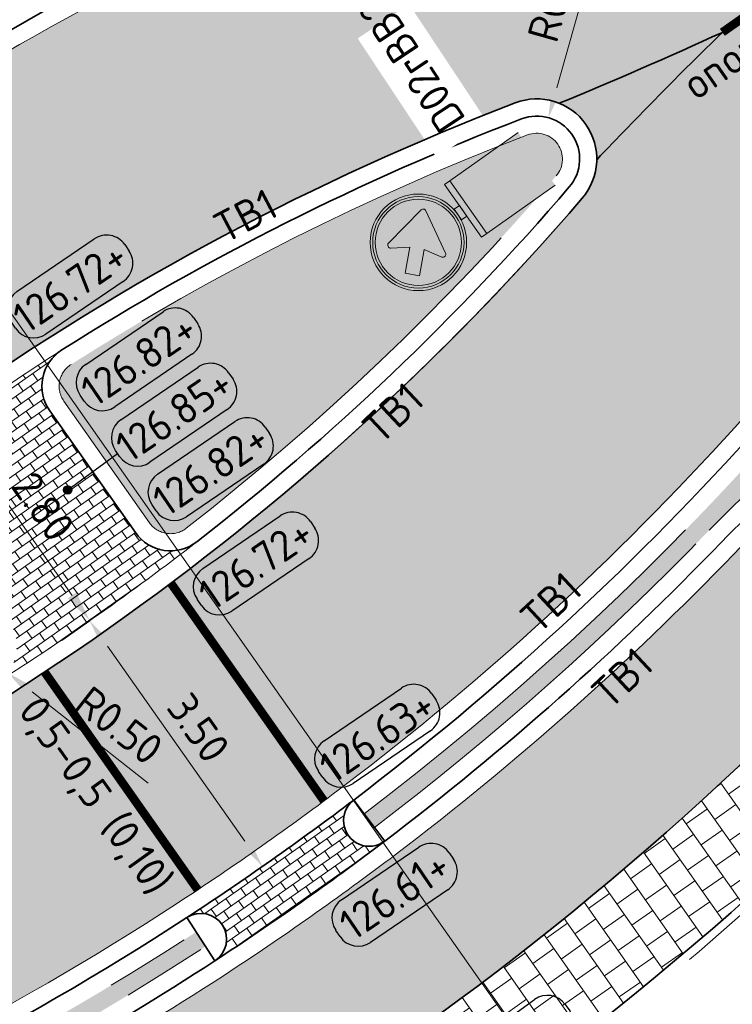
# Model space of a CAD drawing. Header units: metres. Extents: x 191748 to 192615, y 309710 to 310028.
# Tile 69 of 76: x 192250 to 192258, y 309852 to 309864. Entities that reach past the tile are written whole.
import ezdxf
from ezdxf.enums import TextEntityAlignment as Align

# ---------------------------------------------------------------- set-up
doc = ezdxf.new("R2010")
doc.units = ezdxf.units.M
for name, pattern in [('VH-OPSLUITBAND-SO', [10, 4, -2, 2, -2]), ('VH-OPSLUITBAND_100X200', [16, 8, -2, 4, -2]), ('VH-TROTTOIRBAND_180-200', [20, 10, -2, 2, -2, 2, -2]), ('VW-5050_STREEP', [1, 0.5, -0.5])]:
    doc.linetypes.add(name, pattern=pattern)
for name, color, linetype, lineweight in [('N-WE-RI-HWA_GOOT_LIJNGOOT-G', 150, 'Continuous', 35), ('N-WE-VH-KANTLAAG 2 STREKS-G', 170, 'Continuous', 18), ('N-WE-VH-KANTOPSLUITING_OPSLUITBAND_80X200 VOORKANT-G', 1, 'Continuous', 35), ('N-WE-VH-KANTOPSLUITING_OPSLUITBAND_80X200-G', 5, 'VH-OPSLUITBAND-SO', 18), ('N-WE-VH-KANTOPSLUITING_TEKST-T', 7, 'VH-OPSLUITBAND_100X200', 35), ('N-WE-VH-KANTOPSLUITING_TROTTOIRBAND_RWS VOORKANT-G', 2, 'Continuous', 35), ('N-WE-VH-KANTOPSLUITING_TROTTOIRBAND_RWS-G', 6, 'VH-TROTTOIRBAND_180-200', 18), ('N-WE-VH-KANTVERHARDING-G', 5, 'Continuous', 35), ('N-WE-VH-OPENVERHARDING_BETONSTRAATSTEEN_GRIJS-A', 252, 'Continuous', 9), ('N-WE-VH-TEGEL-A', 252, 'Continuous', 9), ('N-WE-VH-VERHARDING_ASFALT-A', 253, 'Continuous', 9), ('N-WE-VW-VERKEERSTEKEN_BORD-T25', 7, 'Continuous', 25), ('N-WE-VW-VERKEERSTEKEN_BORD_D-S-200', 7, 'Continuous', 25), ('X-XX-AL-AANPIJLING_MAATVOERING-S', 6, 'Continuous', 5), ('X-XX-AL-DWARSPROFIEL-S-200', 3, 'Continuous', 18), ('X-XX-AL-HOOGTELABEL-S', 7, 'Continuous', 25), ('X-XX-AL-MAATVOERING-M', 6, 'Continuous', 18)]:
    doc.layers.add(name, color=color, linetype=linetype, lineweight=lineweight)
for name, color, linetype, lineweight, true_color in [('N-WE-VH-GESLOTENVERHARDING_ASFALT_COATING_ROOD-A', 7, 'Continuous', 9, 0xf2beba), ('N-WE-VW-MARKERING_DWARS_OVERSTEEK_KANALISATIESTREEP50_010-G', 7, 'VW-5050_STREEP', 13, 0xf7f7f7), ('N-WE-VW-MARKERING_PUNTSTUK-G', 7, 'Continuous', 35, 0xf7f7f7)]:
    doc.layers.add(name, color=color, linetype=linetype, lineweight=lineweight, true_color=true_color)
doc.layers.add('N-WE-VW-MARKERING-T', color=7, linetype='Continuous', true_color=0xf7f7f7)
doc.layers.add('N-WE-VW-MARKERING_30 KM zone-S', color=7, linetype='Continuous', true_color=0xf7f7f7)
doc.styles.add('NLCS-ISO', font='NLCS-ISO.ttf')
doc.styles.add('NLCS-ISO-M200-T18', font='NLCS-ISO.ttf', dxfattribs={"height": 0.36})
doc.styles.get("Standard").update_dxf_attribs({"font": 'arial.ttf'})
doc.dimstyles.new('NLCS-M200-T18-PIJL_L2_H2', dxfattribs={"dimscale": 0.2, "dimtxt": 2.5, "dimasz": 1.8, "dimexe": 2, "dimexo": 2, "dimgap": 0.7, "dimtad": 1, "dimzin": 0, "dimdsep": 46, "dimtxsty": 'NLCS-ISO-M200-T18', "dimcen": 0, "dimdle": 2, "dimclrd": 256, "dimclre": 256, "dimclrt": 7, "dimazin": 0, "dimtfac": 1, "dimtdec": 3, "dimtofl": 0, "dimtmove": 0, "dimatfit": 3, "dimfxl": 2, "dimfxlon": 1, "dimtfillclr": 256, "dimtolj": 1, "dimtzin": 0, "dimlwd": -1, "dimlwe": -1, "dimarcsym": 0})
pattern_1 = [(125.1354368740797, (192249.9121671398, 309856.6543940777), (-0.1462970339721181, 0.02543969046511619), [0.105, -0.105]), (215.1354368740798, (192249.9121671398, 309856.6543940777), (0.06042867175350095, -0.08586836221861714), [])]

# ---------------------------------------------------------------- blocks, each defined once
blk = doc.blocks.new('*D126')
at = {"layer": 'defpoints', "color": 0, "transparency": 16777216}
for p in [(192250.9550667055, 309856.7362744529), (192252.865707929, 309853.8010549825), (192252.9693557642, 309853.8739957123)]:
    blk.add_point(p, dxfattribs=at)
at = {"layer": 'X-XX-AL-MAATVOERING-M', "transparency": 16777216}
for p, q in [((192250.8514188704, 309856.663333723), (192250.5243013, 309856.4331292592)), ((192251.0586028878, 309856.3689279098), (192252.6585239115, 309854.0954607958)), ((192252.865707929, 309853.8010549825), (192252.5385903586, 309853.5708505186))]:
    blk.add_line(p, q, dxfattribs=at)
for points in [[(192251.1076705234, 309856.4034585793), (192251.0095352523, 309856.3343972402), (192250.8514188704, 309856.663333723)], [(192252.7075915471, 309854.1299914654), (192252.609456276, 309854.0609301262), (192252.865707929, 309853.8010549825)]]:
    blk.add_solid(points, dxfattribs=at)
at = {"layer": 'X-XX-AL-MAATVOERING-M', "color": 7, "transparency": 16777216, "insert": (192252.120257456, 309855.4163579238), "char_height": 0.36, "attachment_point": 5, "rotation": 305.1354368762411, "style": 'NLCS-ISO-M200-T18'}
blk.add_mtext('\\A1;3.50', dxfattribs=at)
blk = doc.blocks.new('N-SVW-VERKEERSTEKEN_BORD_D02RBB22-SO')
at = {"true_color": 0x007dc8}
h = blk.add_hatch(color=152, dxfattribs=at)
h.dxf.hatch_style = 1
h.paths.add_polyline_path([(-1.63248066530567, 3.868108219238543), (-1.025245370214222, 4.475343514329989), (0.0002358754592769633, 3.447659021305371), (0.0009330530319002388, 5.324999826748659, 0.4143223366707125), (-2.512499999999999, 2.8125, 0.4141047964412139), (-0.0009330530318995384, 0.3000001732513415), (-0.0004433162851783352, 1.618749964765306), (-1.423004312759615, 1.87693842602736, -0.656866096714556), (-1.494165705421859, 2.182399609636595), (-0.5403937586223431, 2.776021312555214)])
h = blk.add_hatch(color=152, dxfattribs=at)
h.dxf.hatch_style = 1
h.paths.add_polyline_path([(2.517688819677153, 3.678611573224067), (2.659530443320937, 3.727406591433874, 0.5778775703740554), (-2.125014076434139, 4.654909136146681), (-2.011679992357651, 4.556647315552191, -0.5778775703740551)])
at = {"true_color": 0xffffff}
h = blk.add_hatch(color=7, dxfattribs=at)
h.dxf.hatch_style = 1
h.paths.add_polyline_path([(-2.011679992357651, 4.556647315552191), (-1.898345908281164, 4.458385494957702, -0.5778775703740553), (2.375847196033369, 3.629816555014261), (2.517688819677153, 3.678611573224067, 0.5778775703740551)])
at = {"true_color": 0x007dc8}
h = blk.add_hatch(color=152, dxfattribs=at)
h.dxf.hatch_style = 1
h.paths.add_polyline_path([(0.0009330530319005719, 5.324999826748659), (0.0002358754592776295, 3.447659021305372), (0.06684153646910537, 3.380910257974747), (0.6458248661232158, 4.315293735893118, -0.6626096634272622), (0.9635684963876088, 4.265867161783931), (1.450766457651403, 1.592139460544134, -0.5200296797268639), (1.252574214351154, 1.391332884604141), (-0.0004433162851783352, 1.618749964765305), (-0.0009330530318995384, 0.3000001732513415, 0.4143223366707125), (2.5125, 2.8125, 0.4141047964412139)])
h = blk.add_hatch(color=152, dxfattribs=at)
h.dxf.hatch_style = 1
h.paths.add_polyline_path([(-2.011679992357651, 4.556647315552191), (-2.125014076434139, 4.654909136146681, 0.1804943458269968), (-2.812499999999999, 2.8125, 0.4142135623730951), (5.166478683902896e-16, 0), (5.166478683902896e-16, 0.1500000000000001, -0.4142135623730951), (-2.662499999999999, 2.8125, -0.1804943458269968)])
at = {"true_color": 0xffffff}
h = blk.add_hatch(color=7, dxfattribs=at)
h.dxf.hatch_style = 1
h.paths.add_polyline_path([(-2.512499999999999, 2.8125, -0.1804943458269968), (-1.898345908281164, 4.458385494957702), (-2.011679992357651, 4.556647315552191, 0.1804943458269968), (-2.662499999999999, 2.8125, 0.4142135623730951), (5.166478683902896e-16, 0.1500000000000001), (5.166478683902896e-16, 0.3000000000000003, -0.4142135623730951)])
h = blk.add_hatch(color=7, dxfattribs=at)
h.dxf.hatch_style = 1
h.paths.add_polyline_path([(0.0002358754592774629, 3.447659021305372), (-1.025245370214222, 4.475343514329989), (-1.63248066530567, 3.868108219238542), (-0.5403937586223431, 2.776021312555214), (-1.494165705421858, 2.182399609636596, 0.6568660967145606), (-1.423004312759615, 1.876938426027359), (-0.0004433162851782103, 1.618749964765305)])
h = blk.add_hatch(color=7, dxfattribs=at)
h.dxf.hatch_style = 1
h.paths.add_polyline_path([(0.9635684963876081, 4.265867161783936, 0.6626096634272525), (0.6458248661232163, 4.315293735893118), (0.06684153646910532, 3.380910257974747), (0.0002358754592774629, 3.447659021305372), (-0.0004433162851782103, 1.618749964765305), (1.252574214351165, 1.391332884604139, 0.5200296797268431), (1.450766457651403, 1.592139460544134)])
at = {"true_color": 0x007dc8}
h = blk.add_hatch(color=152, dxfattribs=at)
h.dxf.hatch_style = 1
h.paths.add_polyline_path([(2.812500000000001, 2.8125, 0.08302223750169), (2.659530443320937, 3.727406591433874), (2.517688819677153, 3.678611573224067, -0.08302223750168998), (2.662500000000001, 2.8125, -0.4142135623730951), (5.166478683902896e-16, 0.1500000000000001), (5.166478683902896e-16, 0, 0.4142135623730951)])
at = {"true_color": 0xffffff}
h = blk.add_hatch(color=7, dxfattribs=at)
h.dxf.hatch_style = 1
h.paths.add_polyline_path([(2.517688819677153, 3.678611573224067), (2.375847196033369, 3.629816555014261, -0.08302223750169), (2.5125, 2.8125, -0.4142135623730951), (5.166478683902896e-16, 0.3000000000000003), (5.166478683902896e-16, 0.1500000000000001, 0.4142135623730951), (2.662500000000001, 2.8125, 0.08302223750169)])
at = {"true_color": 0xafafaf}
h = blk.add_hatch(color=253, dxfattribs=at)
h.dxf.hatch_style = 1
h.paths.add_polyline_path([(0.375, 0), (-0.375, 0), (-0.375, -0.375), (0.375, -0.375)])
at = {"true_color": 0x0a0a0a}
h = blk.add_hatch(color=28, dxfattribs=at)
h.dxf.hatch_style = 1
h.paths.add_polyline_path([(1.875, -0.375), (-1.875, -0.375), (-1.875, -0.75), (1.875, -0.75)])
at = {"true_color": 0xffe100}
h = blk.add_hatch(color=2, dxfattribs=at)
h.dxf.hatch_style = 1
h.paths.add_polyline_path([(1.875, -0.75), (-1.875, -0.75), (-1.875, -5.625), (1.875, -5.625)])
at = {"color": 7, "lineweight": 0, "true_color": 0xffffff}
blk.add_lwpolyline([(-1.025245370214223, 4.475343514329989), (0.06684153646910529, 3.380910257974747), (0.645824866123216, 4.315293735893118, -0.6626096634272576), (0.9635684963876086, 4.265867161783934), (1.450766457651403, 1.592139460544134, -0.5279358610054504), (1.248367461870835, 1.392096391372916), (-1.423004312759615, 1.876938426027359, -0.6568660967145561), (-1.49416570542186, 2.182399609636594), (-0.5403937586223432, 2.776021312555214), (-1.63248066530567, 3.868108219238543)], format="xyb", close=True, dxfattribs=at)
at = {"color": 253, "lineweight": 0, "true_color": 0xafafaf}
blk.add_lwpolyline([(-0.375, -0.375), (0.375, -0.375), (0.375, 0), (-0.375, 0)], close=True, dxfattribs=at)
at = {"color": 28, "lineweight": 0, "true_color": 0x0a0a0a}
blk.add_lwpolyline([(-1.875, -0.75), (1.875, -0.75), (1.875, -0.375), (-1.875, -0.375)], close=True, dxfattribs=at)
at = {"color": 253, "lineweight": 0, "true_color": 0xafafaf}
blk.add_lwpolyline([(1.875, -5.625), (1.875, -0.75), (-1.875, -0.75), (-1.875, -5.625)], dxfattribs=at)
at = {"color": 152, "lineweight": 0, "true_color": 0x007dc8}
blk.add_circle((5.166478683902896e-16, 2.8125), 2.8125, dxfattribs=at)
at = {"color": 7, "lineweight": 0, "true_color": 0xffffff}
for radius in [2.6625, 2.5125]:
    blk.add_circle((5.166478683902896e-16, 2.8125), radius, dxfattribs=at)
blk = doc.blocks.new('TEKST TB')
at = {"layer": 'N-WE-VH-KANTOPSLUITING_TEKST-T', "style": 'NLCS-ISO'}
blk.add_attdef('TEKST_TROTTOIRBANDEN', text='', height=0.36, rotation=0.340705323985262, dxfattribs=at).set_placement((0, 0), align=Align.BOTTOM_CENTER)
blk = doc.blocks.new('*D133')
at = {"layer": 'defpoints', "color": 0, "transparency": 16777216}
for p in [(192249.3436358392, 309859.0260969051), (192250.8532588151, 309856.6646285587), (192250.9550667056, 309856.7362744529)]:
    blk.add_point(p, dxfattribs=at)
at = {"layer": 'X-XX-AL-MAATVOERING-M', "transparency": 16777216}
for p, q in [((192249.2418279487, 309858.9544510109), (192248.9147103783, 309858.724246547)), ((192249.4490119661, 309858.6600451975), (192250.6460747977, 309856.959034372)), ((192250.8532588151, 309856.6646285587), (192250.5261412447, 309856.4344240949))]:
    blk.add_line(p, q, dxfattribs=at)
for points in [[(192249.4980796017, 309858.6945758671), (192249.3999443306, 309858.625514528), (192249.2418279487, 309858.9544510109)], [(192250.6951424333, 309856.9935650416), (192250.5970071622, 309856.9245037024), (192250.8532588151, 309856.6646285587)]]:
    blk.add_solid(points, dxfattribs=at)
at = {"layer": 'X-XX-AL-MAATVOERING-M', "color": 7, "transparency": 16777216, "insert": (192250.3092374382, 309857.9937033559), "char_height": 0.36, "attachment_point": 5, "rotation": 305.13543687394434, "style": 'NLCS-ISO-M200-T18'}
blk.add_mtext('\\A1;2.80', dxfattribs=at)
blk = doc.blocks.new('SAL-HOOGTE-WEGPEIL-200-SO')
for p, q in [((-0.5450000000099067, 0.3024999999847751), (0.5450000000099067, 0.3024999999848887)), ((-0.8000000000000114, -0.04250000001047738), (-0.8000000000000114, 0.04250000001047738)), ((0.8000000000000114, 0.04749999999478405), (0.8000000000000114, -0.04250000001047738)), ((0.5449999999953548, -0.297500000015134), (-0.5449999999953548, -0.297500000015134))]:
    blk.add_line(p, q)
for centre, radius, start, end in [((-0.5450000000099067, 0.04749999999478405), 0.2549999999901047, 90.00000000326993, 180.0000000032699), ((0.5450000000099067, 0.04749999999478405), 0.2549999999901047, 359.9999999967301, 89.99999999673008), ((-0.5449999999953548, -0.04250000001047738), 0.2550000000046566, 180, 270), ((0.5449999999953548, -0.04250000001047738), 0.2550000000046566, 270, 0)]:
    blk.add_arc(centre, radius, start, end)
at = {"style": 'NLCS-ISO'}
blk.add_attdef('HOOGTE', text='', height=0.36, dxfattribs=at).set_placement((0, 0.002499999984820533), align=Align.MIDDLE_CENTER)
blk = doc.blocks.new('*D95')
at = {"layer": 'defpoints', "color": 0, "transparency": 16777216}
for p in [(192264.059955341, 309863.6160215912), (192268.7147960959, 309856.2915501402), (192244.638, 309851.2730000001)]:
    blk.add_point(p, dxfattribs=at)
at = {"layer": 'X-XX-AL-AANPIJLING_MAATVOERING-S', "transparency": 16777216}
for p, q in [((192268.5002488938, 309856.6291438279), (192268.929343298, 309855.9539564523)), ((192249.5966750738, 309844.1416210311), (192268.4109617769, 309856.0984576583)), ((192249.0782935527, 309844.2861222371), (192249.5073879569, 309843.6109348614))]:
    blk.add_line(p, q, dxfattribs=at)
for points in [[(192268.3787796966, 309856.1490967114), (192268.4431438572, 309856.0478186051), (192268.7147960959, 309856.2915501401)], [(192249.5644929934, 309844.1922600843), (192249.628857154, 309844.0909819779), (192249.2928407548, 309843.9485285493)]]:
    blk.add_solid(points, dxfattribs=at)
at = {"layer": 'X-XX-AL-AANPIJLING_MAATVOERING-S', "color": 7, "transparency": 16777216, "insert": (192260.0384331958, 309851.2206929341), "char_height": 0.36, "attachment_point": 5, "rotation": 32.436733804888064, "style": 'NLCS-ISO-M200-T18'}
blk.add_mtext('\\A1;23.00m komverplaatsing', dxfattribs=at)
blk = doc.blocks.new('*U156')
blk.add_line((51.5615036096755, 4.279917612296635e-15), (-65.2718639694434, 2.666034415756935e-14))
for tag, p in [('A500', (-62.77186396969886, 6.500000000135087)), ('B500', (49.06150360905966, 6.500000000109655))]:
    blk.add_attdef(tag, text='', height=3.499999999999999, rotation=1.387420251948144e-09).set_placement(p, align=Align.CENTER)
blk = doc.blocks.new('*D165')
at = {"layer": 'defpoints', "color": 0, "transparency": 16777216}
for p in [(192256.1987032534, 309862.5240343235), (192256.0629673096, 309862.042811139)]:
    blk.add_point(p, dxfattribs=at)
at = {"layer": 'X-XX-AL-MAATVOERING-M', "transparency": 16777216}
blk.add_line((192256.7633647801, 309864.525922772), (192256.296433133, 309862.8705150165), dxfattribs=at)
blk.add_solid([(192256.2386863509, 309862.8868033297), (192256.3541799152, 309862.8542267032), (192256.1987032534, 309862.5240343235)], dxfattribs=at)
at = {"layer": 'X-XX-AL-MAATVOERING-M', "color": 7, "transparency": 16777216, "insert": (192256.2707810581, 309863.9583302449), "char_height": 0.36, "attachment_point": 5, "rotation": 74.2481284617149, "style": 'NLCS-ISO-M200-T18'}
blk.add_mtext('\\A1;R0.50', dxfattribs=at)
blk = doc.blocks.new('*D166')
at = {"layer": 'defpoints', "color": 0, "transparency": 16777216}
for p in [(192244.8935908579, 309855.191126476), (192266.608970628, 309834.4922791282)]:
    blk.add_point(p, dxfattribs=at)
at = {"layer": 'X-XX-AL-MAATVOERING-M', "transparency": 16777216}
blk.add_line((192243.2055820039, 309856.8001168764), (192244.6330063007, 309855.4395126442), dxfattribs=at)
blk.add_solid([(192244.6744039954, 309855.4829434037), (192244.591608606, 309855.3960818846), (192244.8935908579, 309855.191126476)], dxfattribs=at)
at = {"layer": 'X-XX-AL-MAATVOERING-M', "color": 7, "transparency": 16777216, "insert": (192244.0097895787, 309856.4756385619), "char_height": 0.36, "attachment_point": 5, "rotation": 316.37293247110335, "style": 'NLCS-ISO-M200-T18'}
blk.add_mtext('\\A1;R30.00', dxfattribs=at)
blk = doc.blocks.new('*D167')
at = {"layer": 'defpoints', "color": 0, "transparency": 16777216}
for p in [(192249.5032701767, 309856.3666384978), (192249.8963759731, 309856.0576598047)]:
    blk.add_point(p, dxfattribs=at)
at = {"layer": 'X-XX-AL-MAATVOERING-M', "transparency": 16777216}
blk.add_line((192251.5316960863, 309854.7723084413), (192250.1794121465, 309855.8351951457), dxfattribs=at)
blk.add_solid([(192250.2164895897, 309855.8823678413), (192250.1423347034, 309855.7880224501), (192249.8963759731, 309856.0576598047)], dxfattribs=at)
at = {"layer": 'X-XX-AL-MAATVOERING-M', "color": 7, "transparency": 16777216, "insert": (192251.1948185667, 309855.4441071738), "char_height": 0.36, "attachment_point": 5, "rotation": 321.8328750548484, "style": 'NLCS-ISO-M200-T18'}
blk.add_mtext('\\A1;R0.50', dxfattribs=at)

msp = doc.modelspace()

# ---------------------------------------------------------------- hatches: boundary and pattern name
at = {"layer": 'N-WE-VH-GESLOTENVERHARDING_ASFALT_COATING_ROOD-A'}
h = msp.add_hatch(color=256, dxfattribs=at)
h.dxf.hatch_style = 1
edge = h.paths.add_edge_path()
edge.add_arc((192244.0243701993, 309849.036280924), 0.4499999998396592, 230.4225353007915, 287.348414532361)
edge.add_arc((192233.6897319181, 309881.2700922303), 34.30000000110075, 287.7710036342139, 307.1700341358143)
edge.add_arc((192233.689733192, 309881.2700932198), 34.30000001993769, 307.1700314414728, 315.9919136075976)
edge.add_arc((192266.8487255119, 309849.2436790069), 11.80000000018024, 120.7354877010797, 136.0055259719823, ccw=False)
edge.add_line((192260.818035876, 309859.3862024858), (192261.6775717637, 309859.8972778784))
edge.add_line((192261.6775717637, 309859.8972778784), (192261.5753566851, 309860.0691850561))
edge.add_line((192261.5753566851, 309860.0691850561), (192270.857, 309865.588))
edge.add_line((192270.857, 309865.588), (192271.6236130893, 309864.2986961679))
edge.add_line((192271.6236130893, 309864.2986961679), (192262.9461587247, 309859.139128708))
edge.add_arc((192268.0569126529, 309850.5437698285), 9.99999999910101, 120.7354877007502, 138.2013745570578)
edge.add_arc((192233.6897319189, 309881.2700922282), 36.09999999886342, 289.36379946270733, 318.2013745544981, ccw=False)
edge.add_line((192245.6592327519, 309847.2121849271), (192245.5955394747, 309847.401771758))
edge.add_line((192245.5955394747, 309847.401771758), (192244.6476053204, 309847.083305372))
edge.add_arc((192233.6839772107, 309881.2912425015), 35.92191676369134, 284.36949514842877, 287.7706307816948, ccw=False)
edge.add_arc((192245.1302455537, 309836.6122301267), 10.19999999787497, 104.3694951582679, 123.9399972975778)
edge.add_arc((192258.1392042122, 309817.2820200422), 33.50000058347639, 123.9399973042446, 125.1354368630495)
edge.add_line((192238.8595800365, 309844.6781170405), (192233.0580172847, 309840.5953475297))
edge.add_arc((192221.6628963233, 309856.7876672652), 19.80000000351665, 291.26296266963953, 305.13543687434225, ccw=False)
edge.add_line((192228.8433443, 309838.3355354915), (192227.0587217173, 309837.6410688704))
edge.add_arc((192234.3842292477, 309818.8161667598), 20.20000000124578, 111.2629626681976, 123.3955080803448)
edge.add_line((192223.2658404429, 309835.6809653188), (192220.6846251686, 309834.0017217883))
edge.add_line((192220.6846251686, 309834.0017217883), (192219.8426701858, 309833.4635931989))
edge.add_arc((192084.1208556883, 310046.7414148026), 252.8000002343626, 300.0404543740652, 302.4711089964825, ccw=False)
edge.add_line((192210.6754033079, 309827.8994933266), (192196.5308240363, 309819.7197953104))
edge.add_line((192196.5308240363, 309819.7197953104), (192192.8295869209, 309817.6371578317))
edge.add_arc((192142.7684716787, 309904.204339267), 99.99996080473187, 298.6623529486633, 300.0404547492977, ccw=False)
edge.add_line((192190.7331580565, 309816.4582224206), (192190.6371805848, 309816.633802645))
edge.add_arc((192142.7686785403, 309904.2026409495), 99.79827117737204, 269.1016171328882, 298.6627164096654, ccw=False)
edge.add_arc((192141.984624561, 309854.2105173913), 49.79999962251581, 267.28177641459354, 269.1017624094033, ccw=False)
edge.add_arc((192146.0156778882, 309939.1148792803), 134.7999999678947, 262.0982203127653, 267.28177642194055, ccw=False)
edge.add_line((192127.4840057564, 309805.5947792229), (192126.5002487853, 309805.7350156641))
edge.add_line((192126.5002487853, 309805.7350156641), (192113.7508740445, 309808.2331677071))
edge.add_arc((192146.0156775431, 309939.1148779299), 134.7999985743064, 255.7287576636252, 256.15163443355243, ccw=False)
edge.add_arc((192146.0156779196, 309939.1148793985), 134.8000000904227, 249.2839910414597, 255.72875766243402, ccw=False)
edge.add_line((192098.3320379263, 309813.0303422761), (192078.8062263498, 309820.4147669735))
edge.add_line((192078.8062263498, 309820.4147669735), (192078.2031537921, 309820.6428416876))
edge.add_arc((192072.6848690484, 309806.0514560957), 15.60000000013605, 69.28399103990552, 186.6211746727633)
edge.add_line((192057.1889176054, 309804.2527096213), (192058.1706189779, 309795.7954884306))
edge.add_line((192058.1706189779, 309795.7954884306), (192059.8562187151, 309781.2742804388))
edge.add_arc((192556.7199951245, 309838.9494718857), 500.2000000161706, 186.6211746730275, 188.2193609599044)
edge.add_line((192061.6580603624, 309767.43918755), (192062.8420816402, 309759.6676848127))
edge.add_line((192062.8420816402, 309759.6676848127), (192061.298320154, 309759.4374529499))
edge.add_line((192061.298320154, 309759.4374529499), (192060.1734683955, 309767.2247424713))
edge.add_arc((192556.7199952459, 309838.9494719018), 501.7000001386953, 186.6211746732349, 188.2193609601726, ccw=False)
edge.add_line((192058.3662233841, 309781.1013240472), (192056.6806236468, 309795.6225320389))
edge.add_line((192056.6806236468, 309795.6225320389), (192055.6989222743, 309804.0797532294))
edge.add_arc((192072.6848690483, 309806.0514560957), 17.10000000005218, 69.28399104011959, 186.6211746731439, ccw=False)
edge.add_line((192078.7337580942, 309822.0458595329), (192079.3368306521, 309821.8177848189))
edge.add_line((192079.3368306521, 309821.8177848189), (192080.1912720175, 309821.4946454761))
edge.add_line((192080.1912720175, 309821.4946454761), (192098.8626422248, 309814.4333601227))
edge.add_arc((192146.015677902, 309939.1148793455), 133.3000000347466, 249.2839910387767, 256.1356227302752)
edge.add_arc((192146.0156779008, 309939.1148793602), 133.3000000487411, 256.1356227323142, 261.6913552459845)
edge.add_arc((192146.0156778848, 309939.1148792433), 133.2999999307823, 261.6913552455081, 267.2817764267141)
edge.add_arc((192141.9846245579, 309854.2105172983), 48.29999952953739, 267.2817764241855, 269.1017624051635)
edge.add_arc((192142.7684526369, 309904.2043734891), 98.299999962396, 269.1017624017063, 300.0462624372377)
edge.add_line((192191.9871735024, 309819.113789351), (192195.6884480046, 309821.1964478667))
edge.add_line((192195.6884480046, 309821.1964478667), (192209.8243640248, 309829.3711359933))
edge.add_arc((192084.1208557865, 310046.7414146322), 251.1000000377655, 300.0404543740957, 303.1985352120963)
edge.add_arc((192233.4902673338, 309818.468291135), 21.69999999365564, 111.2629626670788, 123.19853521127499, ccw=False)
edge.add_line((192225.6207864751, 309838.6910820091), (192228.2993709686, 309839.7334242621))
edge.add_arc((192221.6628963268, 309856.7876672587), 18.29999999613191, 291.2629626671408, 305.1354368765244)
edge.add_line((192232.1947505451, 309841.8220384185), (192237.9963133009, 309845.904807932))
edge.add_arc((192258.1392035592, 309817.2820209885), 34.99999943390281, 123.93999727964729, 125.1354368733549, ccw=False)
edge.add_line((192238.5978501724, 309846.3188160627), (192239.7848766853, 309847.0833405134))
edge.add_arc((192246.077788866, 309836.8657450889), 11.99999999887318, 105.5881973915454, 121.62848938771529, ccw=False)
edge.add_line((192242.8531319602, 309848.4243603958), (192243.7376658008, 309848.6894371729))
at = {"layer": 'N-WE-VH-OPENVERHARDING_BETONSTRAATSTEEN_GRIJS-A'}
h = msp.add_hatch(dxfattribs=at)
h.set_pattern_fill('AVH-BSS_KEIFORMAAT_HALFST', color=256, angle=90, pattern_type=2)
h.set_pattern_definition(pattern_1)
edge = h.paths.add_edge_path()
edge.add_arc((192250.795432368, 309859.39573286), 0.5000000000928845, 122.4152934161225, 215.1354368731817)
edge.add_line((192250.386535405, 309859.1079772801), (192251.3841962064, 309857.6903141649))
edge.add_arc((192251.7930931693, 309857.9780697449), 0.5000000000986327, 215.1354368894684, 307.8555803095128)
edge.add_arc((192233.689731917, 309881.2700922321), 30.00000000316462, 302.41529341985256, 307.85558032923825, ccw=False)
edge.add_arc((192249.5032701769, 309856.3666384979), 0.49999999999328, 302.4152934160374, 395.1354368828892)
edge.add_line((192249.9121671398, 309856.6543940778), (192248.9145063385, 309858.072057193))
edge.add_arc((192248.5056093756, 309857.7843016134), 0.4999999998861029, 35.13543686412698, 127.8555803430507)
edge.add_arc((192266.6089706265, 309834.4922791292), 29.99999999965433, 122.41529342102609, 127.8555803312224, ccw=False)
h = msp.add_hatch(dxfattribs=at)
h.set_pattern_fill('AVH-BSS_KEIFORMAAT_HALFST', color=256, angle=90, pattern_type=2)
h.set_pattern_definition(pattern_1)
edge = h.paths.add_edge_path()
edge.add_arc((192254.1110985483, 309854.3366968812), 0.3000000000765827, 127.1700341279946, 307.1700341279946)
edge.add_arc((192233.6897319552, 309881.2700921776), 34.09999993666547, 303.10083961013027, 307.17003413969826, ccw=False)
edge.add_arc((192252.1483931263, 309852.9554700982), 0.2999999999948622, 303.1008396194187, 483.1008396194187)
edge.add_arc((192233.6897319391, 309881.2700921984), 33.49999996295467, 303.1008396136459, 307.1700341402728)
at = {"layer": 'N-WE-VH-TEGEL-A'}
h = msp.add_hatch(dxfattribs=at)
h.set_pattern_fill('AVH-TEGEL_300X300_HALFST', color=256, pattern_type=2)
h.set_pattern_definition([(35.13543687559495, (192250.0961266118, 309856.3929900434), (0.1590115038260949, 0.2953224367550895), [0.3, -0.3]), (125.1354368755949, (192250.0961266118, 309856.3929900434), (-0.2453381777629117, -0.1726533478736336), [])])
edge = h.paths.add_edge_path()
edge.add_line((192261.9948439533, 309856.9778993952), (192261.199417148, 309857.8221457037))
edge.add_arc((192268.0569126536, 309850.5437698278), 10.00000000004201, 133.2945835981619, 138.2013745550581)
edge.add_arc((192233.6897319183, 309881.2700922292), 36.10000000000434, 289.38028355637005, 318.2013745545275, ccw=False)
edge.add_line((192245.6690307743, 309847.2156299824), (192245.7353980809, 309847.0269626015))
edge.add_arc((192233.6897319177, 309881.2700922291), 36.30000000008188, 287.3845182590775, 289.380283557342, ccw=False)
edge.add_line((192244.5355525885, 309846.6282364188), (192243.6272994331, 309845.9925859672))
edge.add_line((192243.6272994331, 309845.9925859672), (192244.32394352, 309844.9971816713))
edge.add_arc((192251.2678667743, 309835.2103573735), 11.99999999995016, 110.88874372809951, 125.35636832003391, ccw=False)
edge.add_arc((192233.6897319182, 309881.2700922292), 37.3000000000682, 290.8887437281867, 319.3629376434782)
at = {"layer": 'N-WE-VH-VERHARDING_ASFALT-A'}
h = msp.add_hatch(color=256, dxfattribs=at)
h.dxf.hatch_style = 1
edge = h.paths.add_edge_path(flags=16)
edge.add_arc((192256.0629673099, 309862.0428111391), 0.6999999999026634, 319.3246451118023, 470.9462286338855)
edge.add_arc((192266.6089706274, 309834.4922791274), 30.20000000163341, 110.9462286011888, 139.324645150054)
edge.add_arc((192244.2357352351, 309853.719560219), 0.6999999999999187, 139.3246451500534, 290.9462286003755)
edge.add_arc((192233.6897319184, 309881.270092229), 30.19999999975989, 290.9462286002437, 319.3246451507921)
edge = h.paths.add_edge_path()
edge.add_line((192271.399803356, 309869.0901268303), (192268.5030420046, 309873.6475649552))
edge.add_arc((192346.6804465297, 309747.3577371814), 148.528876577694, 121.7588199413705, 123.1146476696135)
edge.add_arc((192272.6832243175, 309876.2750104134), 8.451975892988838, 212.2700144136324, 213.6258421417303)
edge.add_arc((192402.5677959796, 309659.4185545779), 252.520061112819, 122.8351254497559, 123.3940986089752)
edge.add_arc((192235.9522543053, 309912.1609069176), 50.1999999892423, 291.53972970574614, 303.3941118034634, ccw=False)
edge.add_arc((192266.608970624, 309834.4922791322), 33.2999999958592, 111.5397297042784, 139.3593063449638)
edge.add_arc((192214.6305602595, 309879.1072412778), 35.19999994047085, 316.3056181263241, 319.3593063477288, ccw=False)
edge.add_arc((192239.7560225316, 309855.1015410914), 0.4500000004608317, 199.0613597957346, 316.30561808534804, ccw=False)
edge.add_line((192239.3306963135, 309854.9545798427), (192238.7846379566, 309854.205637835))
edge.add_arc((192228.9930839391, 309861.1428901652), 11.99999999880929, 308.6423843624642, 324.68267635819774, ccw=False)
edge.add_arc((192214.6305602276, 309879.1072412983), 34.99999997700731, 305.13543687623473, 308.6423843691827, ccw=False)
edge.add_line((192234.7734507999, 309850.4844539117), (192228.9983091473, 309846.420277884))
edge.add_arc((192239.5301633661, 309831.4546490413), 18.29999999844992, 125.1354368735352, 139.3354496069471)
edge.add_line((192225.6489243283, 309843.3794636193), (192224.7499105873, 309842.3329547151))
edge.add_arc((192208.2896435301, 309856.4733086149), 21.70000000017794, 303.12842892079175, 319.3354496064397, ccw=False)
edge.add_arc((192084.1208557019, 310046.7414147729), 248.9000002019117, 300.0404543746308, 303.12842891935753, ccw=False)
edge.add_line((192208.7230190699, 309831.2756147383), (192194.5784397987, 309823.0959167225))
edge.add_line((192194.5784397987, 309823.0959167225), (192195.6797847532, 309821.1914379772))
edge.add_line((192195.6797847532, 309821.1914379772), (192209.8243640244, 309829.371135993))
edge.add_arc((192084.1208556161, 310046.7414149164), 251.1000003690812, 300.0404543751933, 303.1985352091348)
edge.add_arc((192233.4902673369, 309818.4682911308), 21.699999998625, 111.26296267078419, 123.19853521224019, ccw=False)
edge.add_line((192225.6207864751, 309838.6910820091), (192228.2993709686, 309839.7334242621))
edge.add_arc((192221.6628963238, 309856.7876672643), 18.30000000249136, 291.2629626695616, 305.1354368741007)
edge.add_line((192232.1947505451, 309841.8220384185), (192237.9963132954, 309845.9048079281))
edge.add_arc((192258.1392039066, 309817.2820204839), 35.00000004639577, 121.62848939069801, 125.13543687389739, ccw=False)
edge.add_arc((192246.0777888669, 309836.8657450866), 12.00000000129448, 105.5881973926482, 121.62848938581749, ccw=False)
edge.add_line((192242.8531319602, 309848.4243603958), (192243.7424453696, 309848.6855414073))
edge.add_arc((192244.0243588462, 309849.0362903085), 0.4500000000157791, 113.9652555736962, 231.2095140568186, ccw=False)
edge.add_arc((192258.1392038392, 309817.2820206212), 35.19999989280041, 110.91156740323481, 113.9652556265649, ccw=False)
edge.add_arc((192233.689731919, 309881.2700922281), 33.29999999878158, 290.911567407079, 317.8296715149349)
edge.add_arc((192295.5759538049, 309825.2134642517), 50.19999999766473, 123.98108625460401, 137.8296715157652, ccw=False)
edge.add_line((192267.5182098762, 309866.8404147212), (192268.354620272, 309867.3921081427))
edge.add_line((192268.354620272, 309867.3921081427), (192268.4647401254, 309867.2251542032))
edge.add_arc((192402.5568029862, 309659.4353357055), 247.2999999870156, 122.02950076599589, 122.83518353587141, ccw=False)
h = msp.add_hatch(color=256, dxfattribs=at)
h.dxf.hatch_style = 1
edge = h.paths.add_edge_path()
edge.add_line((192248.0815679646, 309862.9002712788), (192248.2022633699, 309862.72139757))
edge.add_arc((192266.6089706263, 309834.4922791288), 33.69999999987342, 112.2338915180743, 123.1062332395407, ccw=False)
edge.add_line((192253.857281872, 309865.6865804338), (192253.4637854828, 309866.6491858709))
edge.add_line((192253.4637854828, 309866.6491858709), (192248.0815679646, 309862.9002712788))
h = msp.add_hatch(color=256, dxfattribs=at)
h.dxf.hatch_style = 1
edge = h.paths.add_edge_path()
edge.add_line((192250.5500941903, 309859.2230795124), (192251.0489245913, 309858.5142479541))
edge.add_line((192251.0489245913, 309858.5142479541), (192256.3083054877, 309862.2154644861))
edge.add_arc((192256.0629673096, 309862.0428111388), 0.2999999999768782, 35.13543673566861, 110.9462286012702)
edge.add_arc((192266.6089706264, 309834.4922791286), 29.80000000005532, 110.9462286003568, 122.4152934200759)
edge.add_arc((192250.7954323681, 309859.3957328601), 0.299999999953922, 122.4152934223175, 215.1354368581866)
edge = h.paths.add_edge_path()
edge.add_arc((192251.7930931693, 309857.9780697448), 0.2999999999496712, 215.1354368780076, 307.8555803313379)
edge.add_arc((192233.6897319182, 309881.2700922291), 29.80000000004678, 307.8555803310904, 319.324645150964)
edge.add_arc((192256.0629673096, 309862.0428111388), 0.299999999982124, 319.3246451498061, 395.1354367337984)
edge.add_line((192256.3083054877, 309862.2154644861), (192251.0489245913, 309858.5142479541))
edge.add_line((192251.0489245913, 309858.5142479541), (192251.5477549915, 309857.8054163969))
h = msp.add_hatch(color=256, dxfattribs=at)
h.dxf.hatch_style = 1
edge = h.paths.add_edge_path()
edge.add_line((192252.2030045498, 309852.8716990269), (192252.0937817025, 309853.0392411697))
edge.add_arc((192233.6897319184, 309881.2700922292), 33.69999999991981, 290.9115674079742, 303.100839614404, ccw=False)
edge.add_arc((192258.1392038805, 309817.2820205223), 34.79999999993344, 110.9115674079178, 113.9652556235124)
edge.add_arc((192244.0243588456, 309849.0362903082), 0.04999999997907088, 113.9652550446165, 287.7766086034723)
edge.add_arc((192233.6897319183, 309881.2700922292), 33.90000000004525, 287.7766080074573, 303.1008396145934)
edge = h.paths.add_edge_path()
edge.add_line((192254.0506803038, 309854.4163814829), (192254.1715167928, 309854.2570122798))
edge.add_arc((192233.6897319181, 309881.2700922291), 33.90000000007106, 307.1700341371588, 315.9953998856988)
edge.add_arc((192266.8487255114, 309849.2436790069), 12.19999999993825, 120.73548770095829, 135.9953998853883, ccw=False)
edge.add_line((192260.6136057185, 309859.7300168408), (192260.1368235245, 309860.2007197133))
edge.add_arc((192295.5759538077, 309825.2134642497), 49.80000000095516, 135.3676202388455, 137.8296715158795)
edge.add_arc((192233.6897319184, 309881.2700922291), 33.69999999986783, 307.170034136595, 317.8296715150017, ccw=False)
at = {"layer": 'N-WE-VW-MARKERING_PUNTSTUK-G'}
h = msp.add_hatch(color=256, dxfattribs=at)
h.dxf.hatch_style = 1
h.paths.add_polyline_path([(192258.2262068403, 309863.5181167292, -0.009686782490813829), (192256.3252515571, 309862.6918157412, -0.3089027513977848), (192256.7629195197, 309862.0346316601, -0.009737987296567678)])
at = {"layer": 'X-XX-AL-HOOGTELABEL-S'}
h = msp.add_hatch(color=256, dxfattribs=at)
h.dxf.hatch_style = 1
edge = h.paths.add_edge_path()
edge.add_arc((192250.5965580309, 309858.1879728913), 0.04884589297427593, 0, 360)

# ---------------------------------------------------------------- linework, layer by layer
at = {"layer": 'N-WE-VH-KANTLAAG 2 STREKS-G'}
for points in [[(192254.1700393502, 309867.3848525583), (192254.0557285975, 309867.5489654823), (192253.2351639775, 309866.9774117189), (192247.8553785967, 309863.2301912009), (192247.0046765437, 309862.637645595, 0.01008567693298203), (192245.8855127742, 309861.8240974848, 0.06696440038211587), (192239.3990409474, 309855.3755194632, 0.9474014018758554), (192240.0813882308, 309854.790675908, 0.01332501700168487), (192241.3406338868, 309856.1810125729, -0.05323593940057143), (192246.4896952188, 309861.0272514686, -0.01775707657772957), (192248.4233665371, 309862.3880459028, -0.05048769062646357), (192254.3829987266, 309865.4667139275, 0.05177067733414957), (192263.5820803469, 309870.248704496, -0.001449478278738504), (192264.8066861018, 309871.0509194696), (192265.6455043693, 309871.5945836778), (192265.5367290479, 309871.7624167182)], [(192268.4647401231, 309867.2251542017), (192268.354620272, 309867.3921081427), (192267.5182098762, 309866.8404147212, 0.06049950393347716), (192258.3701054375, 309858.9145747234, -0.04654501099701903), (192253.809007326, 309854.7351198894, -0.01775707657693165), (192251.8753360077, 309853.3743254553, -0.05323593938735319), (192245.575387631, 309850.1634821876, 0.01332501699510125), (192243.8415766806, 309849.44749668, 0.947401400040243), (192244.1617467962, 309848.6077759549, 0.06696440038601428), (192252.4214502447, 309852.5366147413, 0.01775707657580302), (192254.4131897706, 309853.9382738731, 0.0385269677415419), (192258.3611740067, 309857.4413292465, -0.0666825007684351), (192260.8180358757, 309859.3862024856), (192261.6775717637, 309859.8972778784), (192261.5753566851, 309860.069185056)], [(192250.5274062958, 309859.8178252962, 0.02374218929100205), (192248.1987727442, 309858.1790816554, 0.02374218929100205)], [(192249.771296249, 309855.9445460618, 0.02374218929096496), (192252.0999298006, 309857.5832897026, 0.02374218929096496)]]:
    msp.add_lwpolyline(points, format="xyb", dxfattribs=at)
msp.add_lwpolyline([(192252.2226644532, 309857.4253776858, 0.0500850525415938), (192256.5938576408, 309861.5865705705, 0.7786300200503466), (192255.812723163, 309862.6965525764, 0.05008505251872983), (192250.420195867, 309859.9866622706, 0.02374218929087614), (192248.0760380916, 309858.3369936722, 0.05008505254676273), (192243.7048449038, 309854.1758007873, 0.7786300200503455), (192244.4859793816, 309853.0658187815, 0.05008505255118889), (192249.8785066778, 309855.7757090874, 0.02374218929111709)], format="xyb", close=True, dxfattribs=at)
at = {"layer": 'N-WE-VH-KANTOPSLUITING_OPSLUITBAND_80X200 VOORKANT-G'}
msp.add_lwpolyline([(192272.0835809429, 309863.5251138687), (192264.2248171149, 309858.8523353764, 0.08145703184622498), (192261.9948439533, 309856.9778993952, -0.1248853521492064), (192246.9892132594, 309846.4216518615, 0.06321090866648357), (192244.3239435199, 309844.9971816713)], format="xyb", dxfattribs=at)
at = {"layer": 'N-WE-VH-KANTOPSLUITING_OPSLUITBAND_80X200-G', "flags": 128}
msp.add_lwpolyline([(192272.1346884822, 309863.4391602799), (192264.2759246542, 309858.7663817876, 0.0814570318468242), (192262.0707289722, 309856.9127728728, -0.1248853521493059), (192247.0248687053, 309846.3282244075, 0.0632109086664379), (192244.381809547, 309844.9156248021, 0.0632109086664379)], format="xyb", dxfattribs=at)
at = {"layer": 'N-WE-VH-KANTOPSLUITING_TROTTOIRBAND_RWS VOORKANT-G'}
for points in [[(192248.3141436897, 309862.5555880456, -0.05048769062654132), (192254.309569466, 309865.652746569, 0.05177067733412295), (192263.4720013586, 309870.4156853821, -0.001449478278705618), (192264.6975770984, 309871.2185357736)], [(192267.6299937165, 309866.674570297, 0.06049950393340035), (192258.5183359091, 309858.780307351, -0.04654501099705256), (192253.9298438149, 309854.5757506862, -0.04641551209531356)], [(192254.2923532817, 309854.0976430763, 0.03852696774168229), (192258.2173172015, 309857.5802724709, -0.06668250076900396), (192260.7158207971, 309859.5581096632)], [(192251.9845588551, 309853.2067833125, -0.05323593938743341), (192245.6467729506, 309849.9766557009, 0.01332501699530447), (192243.9228131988, 309849.2647382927, 0.9474014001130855), (192244.1006854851, 309848.7982267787, 0.06696440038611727), (192252.3122273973, 309852.7041568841, 0.06688518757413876)]]:
    msp.add_lwpolyline(points, format="xyb", dxfattribs=at)
msp.add_lwpolyline([(192251.3841962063, 309857.690314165, 0.4281881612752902), (192252.0999298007, 309857.5832897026, 0.05008505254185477), (192256.4421746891, 309861.7169250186, 0.7786300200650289), (192255.8842214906, 309862.5097693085, 0.05008505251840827), (192250.5274062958, 309859.8178252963, 0.4281881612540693), (192250.386535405, 309859.1079772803)], format="xyb", close=True, dxfattribs=at)
for points in [[(192253.9298438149, 309854.5757506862), (192254.2923532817, 309854.0976430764)], [(192251.9845588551, 309853.2067833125), (192252.3122273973, 309852.7041568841)]]:
    msp.add_lwpolyline(points, dxfattribs=at)
for centre, start, end in [((192254.1110985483, 309854.3366968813), 127.170034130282, 307.1700341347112), ((192252.1483931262, 309852.9554700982), 303.1008396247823, 123.1008396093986)]:
    msp.add_arc(centre, 0.3, start, end, dxfattribs=at)
at = {"layer": 'N-WE-VH-KANTOPSLUITING_TROTTOIRBAND_RWS-G', "ltscale": 0.5}
for points in [[(192264.5887942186, 309871.3863643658, 0.001449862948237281), (192263.3619223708, 309870.5826662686, -0.05177067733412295), (192254.2361402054, 309865.8387792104, 0.05051128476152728), (192248.2022633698, 309862.7213975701, 0.05051128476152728)], [(192267.7401031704, 309866.5075972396, 0.0604893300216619), (192258.6665663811, 309858.646039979, -0.04654501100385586), (192254.0506803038, 309854.4163814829, -0.04654501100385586)], [(192254.1715167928, 309854.2570122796, 0.03852696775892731), (192258.0734603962, 309857.7192156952, -0.06668250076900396), (192260.6136057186, 309859.7300168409)], [(192252.0937817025, 309853.0392411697, -0.05323593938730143), (192245.7181582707, 309849.7898292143, 0.01332501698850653), (192244.0040497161, 309849.0819799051, 0.9474014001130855), (192244.0396241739, 309848.9886776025, 0.06696440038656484), (192252.2030045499, 309852.8716990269)]]:
    msp.add_lwpolyline(points, format="xyb", dxfattribs=at)
msp.add_lwpolyline([(192250.5500941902, 309859.2230795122), (192251.5477549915, 309857.8054163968, 0.4281881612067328), (192251.9771951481, 309857.7412017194, 0.05008505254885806), (192256.2904917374, 309861.8472794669, 0.7786300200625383), (192255.9557198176, 309862.3229860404, 0.05008505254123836), (192250.6346167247, 309859.6489883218, 0.4281881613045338)], format="xyb", close=True, dxfattribs=at)
at = {"layer": 'N-WE-VH-KANTVERHARDING-G'}
for points in [[(192271.6236130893, 309864.2986961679), (192262.9461587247, 309859.139128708, 0.07635718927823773), (192260.6019927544, 309857.208915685, -0.1264959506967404), (192245.6592327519, 309847.2121849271)], [(192253.9298438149, 309854.5757506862, -0.01775707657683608), (192251.9845588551, 309853.2067833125)], [(192252.3122273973, 309852.7041568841, 0.01775707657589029), (192254.2923532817, 309854.0976430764, 0.01775707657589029)]]:
    msp.add_lwpolyline(points, format="xyb", dxfattribs=at)
at = {"layer": 'N-WE-VW-MARKERING_30 KM zone-S', "const_width": 0.1}
msp.add_lwpolyline([(192258.2262068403, 309863.5181167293), (192261.3338237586, 309865.7050591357)], dxfattribs=at)
at = {"layer": 'N-WE-VW-MARKERING_DWARS_OVERSTEEK_KANALISATIESTREEP50_010-G', "ltscale": 5, "const_width": 0.1}
for points in [[(192253.5832673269, 309854.5654625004), (192251.7984638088, 309857.1016452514)], [(192252.1112382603, 309853.5295424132), (192250.3264347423, 309856.0657251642)]]:
    msp.add_lwpolyline(points, dxfattribs=at)
at = {"layer": 'N-WE-VW-MARKERING_PUNTSTUK-G'}
for centre, start, end in [((192235.9522543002, 309912.1609069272), 292.383473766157, 294.6034513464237), ((192295.5759538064, 309825.2134642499), 134.2768543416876, 136.5085660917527)]:
    msp.add_arc(centre, 53.5, start, end, dxfattribs=at)
at = {"layer": 'X-XX-AL-HOOGTELABEL-S'}
msp.add_lwpolyline([(192250.5965580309, 309858.1879728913), (192251.1759617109, 309858.6120479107)], dxfattribs=at)
msp.add_circle((192250.5965580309, 309858.1879728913), 0.04884589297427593, dxfattribs=at)

# ---------------------------------------------------------------- block references
at = {"layer": 'N-WE-VH-KANTOPSLUITING_TEKST-T'}
for p, rotation in [((192252.8000627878, 309861.1252298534), 27.40626937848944), ((192254.5821562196, 309858.8738881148), 42.96409549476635), ((192256.4236539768, 309856.6648328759), 42.73625295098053), ((192257.2534752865, 309855.7864509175), 42.70822384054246)]:
    msp.add_blockref('TEKST TB', p, dxfattribs=dict(at, rotation=rotation)).add_auto_attribs({'TEKST_TROTTOIRBANDEN': 'TB1'})
at = {"layer": 'N-WE-VW-VERKEERSTEKEN_BORD_D-S-200', "xscale": 0.2, "yscale": 0.2, "zscale": 0.2, "rotation": 125.1354369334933}
msp.add_blockref('N-SVW-VERKEERSTEKEN_BORD_D02RBB22-SO', (192255.1429491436, 309861.3953610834), dxfattribs=at)
at = {"layer": 'X-XX-AL-HOOGTELABEL-S'}
for p, rotation, values in [((192250.6251457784, 309860.5556037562), 34.25207650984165, {'HOOGTE': '126.72+'}), ((192251.4263657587, 309859.7069999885), 34.25207650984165, {'HOOGTE': '126.82+'}), ((192251.837217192, 309859.0623158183), 34.25207650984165, {'HOOGTE': '126.85+'}), ((192252.2636685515, 309858.4280315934), 34.25207650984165, {'HOOGTE': '126.82+'}), ((192252.7908230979, 309857.3287205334), 34.25207650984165, {'HOOGTE': '126.72+'}), ((192254.2053166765, 309855.3223955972), 34.25207650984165, {'HOOGTE': '126.63+'}), ((192254.4078650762, 309853.4697874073), 34.25207650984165, {'HOOGTE': '126.61+'}), ((192255.7732999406, 309851.6877306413), 35.77916000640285, {'HOOGTE': '126.56+'})]:
    msp.add_blockref('SAL-HOOGTE-WEGPEIL-200-SO', p, dxfattribs=dict(at, rotation=rotation)).add_auto_attribs(values)

# ---------------------------------------------------------------- texts
at = {"layer": 'N-WE-VW-MARKERING-T', "attachment_point": 1, "style": 'NLCS-ISO-M200-T18'}
for s, width, insert, char_height, rotation in [('ononderbroken (0,10)', 6.089967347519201, (192257.7104587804, 309863.0059335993), 0.36, 34.762281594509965), ('0,5-0,5 (0,10)', 6.0899673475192, (192250.299238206, 309855.8240501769), 0.3599999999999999, 305.4350868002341)]:
    msp.add_mtext_dynamic_manual_height_columns(s, width=width, gutter_width=12.5, heights=[0], dxfattribs=dict(at, insert=insert, char_height=char_height, rotation=rotation))

# ---------------------------------------------------------------- dimensions: what is measured, and where the dimension line sits
at = {"layer": 'X-XX-AL-MAATVOERING-M'}
for center, mpoint, picture, middle in [((192256.0629673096, 309862.042811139), (192256.1987032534, 309862.5240343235), '*D165', (192256.2707810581, 309863.9583302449)), ((192266.608970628, 309834.4922791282), (192244.8935908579, 309855.191126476), '*D166', (192244.0097895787, 309856.4756385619)), ((192249.5032701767, 309856.3666384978), (192249.8963759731, 309856.0576598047), '*D167', (192251.1948185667, 309855.4441071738))]:
    dim = msp.add_radius_dim(center=center, mpoint=mpoint, dimstyle='NLCS-M200-T18-PIJL_L2_H2', dxfattribs=at)
    dim.commit()
    dim.dimension.update_dxf_attribs({"geometry": picture, "text_midpoint": middle})
for p1, p2, distance, picture, middle in [((192249.3436358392, 309859.0260969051), (192250.9550667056, 309856.7362744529), -0.12449088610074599, '*D133', (192250.3092374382, 309857.9937033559)), ((192250.9550667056, 309856.7362744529), (192252.9693557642, 309853.8739957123), -0.1267407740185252, '*D126', (192252.120257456, 309855.4163579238))]:
    dim = msp.add_aligned_dim(p1=p1, p2=p2, distance=distance, dimstyle='NLCS-M200-T18-PIJL_L2_H2', dxfattribs=at)
    dim.commit()
    dim.dimension.update_dxf_attribs({"geometry": picture, "text_midpoint": middle})

# ---------------------------------------------------------------- next in the draw order: texts
at = {"layer": 'N-WE-VW-VERKEERSTEKEN_BORD-T25', "insert": (192254.9451297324, 309862.3099508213), "char_height": 0.3599999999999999, "width": 1.303571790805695, "attachment_point": 1, "rotation": 123.52551255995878, "style": 'NLCS-ISO', "bg_fill": 3, "box_fill_scale": 1.5, "bg_fill_color": 256, "bg_fill_transparency": 0}
msp.add_mtext('D02rBB22', dxfattribs=at)

# ---------------------------------------------------------------- next in the draw order: linework, layer by layer
at = {"layer": 'N-WE-RI-HWA_GOOT_LIJNGOOT-G'}
msp.add_lwpolyline([(192256.5938576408, 309861.5865705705, 0.7786300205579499), (192255.812723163, 309862.6965525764, 0.1244609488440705), (192243.7048449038, 309854.1758007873, 0.7786300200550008), (192244.4859793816, 309853.0658187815, 0.1244609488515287)], format="xyb", close=True, dxfattribs=at)

# ---------------------------------------------------------------- next in the draw order: block references
at = {"layer": 'X-XX-AL-DWARSPROFIEL-S-200', "xscale": 0.2000000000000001, "yscale": 0.2000000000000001, "zscale": 0.2000000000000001, "rotation": 125.1354368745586}
msp.add_blockref('*U156', (192250.7977029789, 309859.020447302), dxfattribs=at)

# ---------------------------------------------------------------- next in the draw order: dimensions: what is measured, and where the dimension line sits
at = {"layer": 'X-XX-AL-AANPIJLING_MAATVOERING-S'}
dim = msp.add_linear_dim(base=(192268.7147960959, 309856.2915501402), p1=(192244.6379999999, 309851.273), p2=(192264.059955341, 309863.6160215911), angle=32.43673380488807, text='23.00m komverplaatsing', dimstyle='NLCS-M200-T18-PIJL_L2_H2', dxfattribs=at)
dim.commit()
dim.dimension.update_dxf_attribs({"geometry": '*D95', "text_midpoint": (192260.2390348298, 309850.905042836), "dimtype": 160})

doc.saveas('drawing.dxf')
